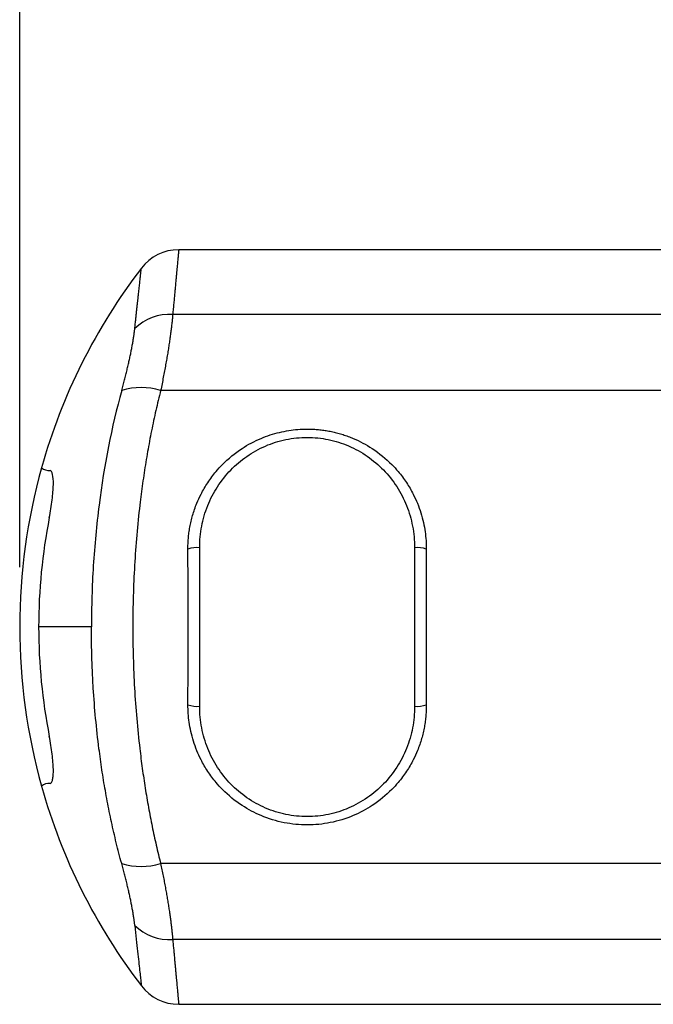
# Model space of a CAD drawing. Header units: millimetres. Extents: x 0 to 559, y 0 to 432.
# Tile 8 of 34: x 103 to 130, y 264 to 306. Entities that reach past the tile are written whole.
import ezdxf

# ---------------------------------------------------------------- set-up
doc = ezdxf.new("R2010")
doc.units = ezdxf.units.MM
doc.header["$LTSCALE"] = 2
doc.layers.add('DIMENSIONS', color=140, linetype='Continuous', lineweight=25)
doc.styles.add('SLDTEXTSTYLE0', font='TXT', dxfattribs={"width": 0.7})
doc.dimstyles.new('SLDDIMSTYLE0', dxfattribs={"dimtxt": 4.316016, "dimasz": 6.604, "dimexe": 0, "dimexo": 0.0625, "dimgap": 1.079004, "dimtad": 0, "dimtih": 1, "dimtoh": 1, "dimdec": 1, "dimrnd": 1e-09, "dimzin": 12, "dimdsep": 46, "dimtxsty": 'SLDTEXTSTYLE0', "dimsah": 1, "dimcen": 0.09, "dimadec": 0, "dimazin": 3, "dimtfac": 1, "dimtdec": 1, "dimtofl": 0, "dimtmove": 0, "dimatfit": 3, "dimfxl": 0, "dimfrac": 2, "dimtolj": 1, "dimtzin": 12, "dimarcsym": 0})
doc.dimstyles.new('SLDDIMSTYLE3', dxfattribs={"dimtxt": 4.316016, "dimasz": 6.604, "dimexe": 0, "dimexo": 0.0625, "dimgap": 1.079004, "dimtad": 0, "dimtih": 1, "dimtoh": 1, "dimdec": 1, "dimrnd": 1e-09, "dimzin": 4, "dimdsep": 46, "dimtxsty": 'SLDTEXTSTYLE0', "dimsah": 1, "dimcen": 0.09, "dimadec": 0, "dimazin": 1, "dimtfac": 1, "dimtdec": 1, "dimtofl": 0, "dimtmove": 0, "dimatfit": 3, "dimfxl": 0, "dimfrac": 2, "dimtolj": 1, "dimtzin": 12, "dimarcsym": 0})

# ---------------------------------------------------------------- blocks, each defined once
blk = doc.blocks.new('_D_5')
at = {"layer": 'DIMENSIONS'}
for p, q in [((102.685, 282.402), (102.685, 320.481)), ((215.194, 296.181), (215.194, 320.481)), ((102.685, 314.131), (146.615, 314.131)), ((152.464, 314.131), (151.015, 314.131)), ((151.015, 314.131), (151.015, 307.271)), ((165.289, 314.131), (166.739, 314.131)), ((166.739, 314.131), (166.739, 307.271)), ((215.194, 314.131), (171.138, 314.131)), ((151.015, 307.271), (152.464, 307.271)), ((166.739, 307.271), (165.289, 307.271))]:
    blk.add_line(p, q, dxfattribs=at)
for points in [[(102.685, 314.131), (109.289, 313.115), (109.289, 315.147)], [(215.194, 314.131), (208.59, 315.147), (208.59, 313.115)]]:
    blk.add_solid(points, dxfattribs=at)
at = {"layer": 'DIMENSIONS', "char_height": 4.2333, "attachment_point": 1, "style": 'SLDTEXTSTYLE0'}
for s, insert in [('112.5', (150.669, 320.554)), ('4.43', (152.464, 312.728))]:
    blk.add_mtext(s, dxfattribs=dict(at, insert=insert))
blk = doc.blocks.new('_D_8')
at = {"layer": 'DIMENSIONS'}
for p, q in [((102.685, 282.402), (102.685, 339.424)), ((458.685, 282.402), (458.685, 339.424)), ((102.685, 333.074), (303.617, 333.074)), ((309.466, 333.074), (308.016, 333.074)), ((308.016, 333.074), (308.016, 326.215)), ((325.882, 333.074), (327.331, 333.074)), ((327.331, 333.074), (327.331, 326.215)), ((458.685, 333.074), (331.73, 333.074)), ((308.016, 326.215), (309.466, 326.215)), ((327.331, 326.215), (325.882, 326.215))]:
    blk.add_line(p, q, dxfattribs=at)
for points in [[(102.685, 333.074), (109.289, 332.058), (109.289, 334.09)], [(458.685, 333.074), (452.081, 334.09), (452.081, 332.058)]]:
    blk.add_solid(points, dxfattribs=at)
at = {"layer": 'DIMENSIONS', "char_height": 4.2333, "attachment_point": 1, "style": 'SLDTEXTSTYLE0'}
for s, insert in [('356.0', (309.466, 339.498)), ('14.02', (309.466, 331.672))]:
    blk.add_mtext(s, dxfattribs=dict(at, insert=insert))

msp = doc.modelspace()

# ---------------------------------------------------------------- linework, layer by layer
for p, q in [((451.933497, 295.862376), (109.436922, 295.862376)), ((212.916248, 293.112023), (109.180351, 293.112023)), ((212.314681, 289.893666), (108.669052, 289.893666)), ((105.729764, 279.862376), (103.490395, 279.862376)), ((212.314681, 269.831085), (108.669052, 269.831085)), ((212.916248, 266.612728), (109.180351, 266.612728)), ((109.436922, 263.862376), (451.933497, 263.862376))]:
    msp.add_line(p, q)
for centre, radius, start, end in [((109.436922, 293.862376), 2, 90, 142.5047502), ((127.685209, 279.862376), 25, 142.5047502, 164.3353252), ((109.041029, 291.014691), 2.101954, 86.1995092, 134.3670097), ((107.842262, 287.116324), 2.897794, 73.4222123, 106.5777877), ((127.685209, 279.862376), 25, 164.3353252, 180), ((103.939421, 287.012511), 0.515784, 230.8457926, 274.5110957), ((127.464935, 279.862397), 23.97454, 168.8489535, 180.0000506), ((110.213576, 282.069763), 1.159194, 84.4312635, 109.5136613), ((119.556843, 282.069763), 1.159194, 70.4863387, 95.5687365), ((127.685209, 279.862376), 25, 180, 195.6646748), ((127.464935, 279.862354), 23.97454, 179.9999494, 191.1510465), ((110.213576, 277.654988), 1.159194, 250.4863387, 275.5687365), ((119.556843, 277.654988), 1.159194, 264.4312635, 289.5136613), ((103.939421, 272.71224), 0.515784, 85.4889044, 129.1542073), ((127.685209, 279.862376), 25, 195.6646748, 217.4952498), ((107.842262, 272.608427), 2.897794, 253.4222123, 286.5777877), ((109.041029, 268.71006), 2.101954, 225.6329903, 273.8004908), ((109.436922, 265.862376), 2, 217.4952498, 270)]:
    msp.add_arc(centre, radius, start, end)
for points, knots in [([(109.436922, 295.862376), (109.436819, 295.861334), (109.436614, 295.859246), (109.434961, 295.842311), (109.432325, 295.815134), (109.428607, 295.776611), (109.423836, 295.726909), (109.418002, 295.665862), (109.411109, 295.593407), (109.403155, 295.509467), (109.394141, 295.41398), (109.384067, 295.306892), (109.372933, 295.188163), (109.360739, 295.05776), (109.347484, 294.915666), (109.333169, 294.76187), (109.317794, 294.596379), (109.301359, 294.419207), (109.283864, 294.230387), (109.265307, 294.029944), (109.245695, 293.817996), (109.225004, 293.594366), (109.203323, 293.360057), (109.188018, 293.194807), (109.180351, 293.112023)], [0, 0, 0, 0, 0.043585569, 0.087347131, 0.131285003, 0.175399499, 0.21969093, 0.264159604, 0.308805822, 0.353629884, 0.398632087, 0.443812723, 0.489172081, 0.534710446, 0.580428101, 0.626325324, 0.672402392, 0.718659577, 0.765097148, 0.81171537, 0.858514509, 0.905494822, 0.952656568, 1, 1, 1, 1]), ([(107.571233, 292.517327), (107.578764, 292.586995), (107.593796, 292.726054), (107.615248, 292.924304), (107.635831, 293.114365), (107.655467, 293.295482), (107.67417, 293.467796), (107.691929, 293.631225), (107.708742, 293.785757), (107.724604, 293.931376), (107.739511, 294.068081), (107.753459, 294.195877), (107.766444, 294.314783), (107.782732, 294.463913), (107.800854, 294.629895), (107.818793, 294.794107), (107.832787, 294.922022), (107.842721, 295.012629), (107.848954, 295.069275), (107.849728, 295.076273), (107.850114, 295.079767)], [0, 0, 0, 0, 0.042732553, 0.085294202, 0.127681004, 0.169889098, 0.211914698, 0.253754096, 0.295403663, 0.336859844, 0.378119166, 0.419178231, 0.460033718, 0.500682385, 0.5844483, 0.668025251, 0.751390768, 0.834522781, 0.917399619, 1, 1, 1, 1]), ([(109.180351, 293.112023), (109.175496, 293.055146), (109.165743, 292.9409), (109.147044, 292.758848), (109.125301, 292.568142), (109.100219, 292.36811), (109.071877, 292.159037), (109.040254, 291.940977), (109.005356, 291.714071), (108.967182, 291.478466), (108.925732, 291.234338), (108.881002, 290.981877), (108.83301, 290.72133), (108.78169, 290.45284), (108.727287, 290.177068), (108.688521, 289.988412), (108.669052, 289.893666)], [0, 0, 0, 0, 0.067454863, 0.135490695, 0.204115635, 0.273337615, 0.343164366, 0.413603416, 0.484662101, 0.556347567, 0.628666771, 0.701626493, 0.775233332, 0.849493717, 0.924413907, 1, 1, 1, 1]), ([(107.015473, 289.893666), (107.036063, 289.968755), (107.077114, 290.118462), (107.13509, 290.338023), (107.190089, 290.5527), (107.241816, 290.761988), (107.290279, 290.965749), (107.335411, 291.163756), (107.377169, 291.355815), (107.415508, 291.541732), (107.45039, 291.721324), (107.481774, 291.894401), (107.509652, 292.060835), (107.533906, 292.22029), (107.554841, 292.373238), (107.565775, 292.469351), (107.571233, 292.517327)], [0, 0, 0, 0, 0.073968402, 0.147473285, 0.22053191, 0.29316185, 0.365381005, 0.437207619, 0.508660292, 0.57975799, 0.650520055, 0.720966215, 0.791116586, 0.860991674, 0.93061238, 1, 1, 1, 1]), ([(107.015473, 289.893666), (106.585029, 288.336548), (106.267813, 286.716117), (105.999615, 284.611947), (105.952501, 284.187137), (105.871431, 283.329329), (105.837403, 282.894859), (105.756296, 281.593373), (105.729764, 280.727168), (105.729764, 279.862376)], [0, 0, 0, 0, 0.5, 0.5, 0.625, 0.625, 0.75, 0.75, 1, 1, 1, 1]), ([(108.669052, 289.893666), (108.633886, 289.753157), (108.563556, 289.472142), (108.464148, 289.045191), (108.369203, 288.614449), (108.279158, 288.179641), (108.193895, 287.741003), (108.113447, 287.298639), (108.037805, 286.85269), (107.96697, 286.403292), (107.900943, 285.95059), (107.839724, 285.494712), (107.69861, 284.346879), (107.535957, 282.476441), (107.461506, 279.869122), (107.535193, 277.262563), (107.708342, 275.263276), (107.886536, 273.862853), (108.009977, 273.031325), (108.149604, 272.21124), (108.305815, 271.403782), (108.477133, 270.608426), (108.605081, 270.090188), (108.669052, 269.831085)], [0, 0, 0, 0, 0.022628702, 0.045257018, 0.067887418, 0.090522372, 0.113164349, 0.135815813, 0.158479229, 0.181157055, 0.203851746, 0.226565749, 0.249301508, 0.374479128, 0.499727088, 0.624840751, 0.749889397, 0.791689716, 0.833423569, 0.875106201, 0.916752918, 0.958379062, 1, 1, 1, 1]), ([(109.826369, 283.162376), (109.827036, 283.237259), (109.828391, 283.389438), (109.843577, 283.620677), (109.869453, 283.858017), (109.907914, 284.100818), (109.959616, 284.348364), (110.025538, 284.599833), (110.106543, 284.854304), (110.220503, 285.155792), (110.396226, 285.538746), (110.662434, 285.995657), (110.973817, 286.41232), (111.438325, 286.921418), (112.05835, 287.428909), (112.770051, 287.807416), (113.313304, 288.010035), (113.706518, 288.121363), (114.101048, 288.198942), (114.494096, 288.246612), (114.755578, 288.252446), (114.885209, 288.255338)], [0, 0, 0, 0, 0.028115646, 0.057136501, 0.087064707, 0.117902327, 0.149651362, 0.182313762, 0.215891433, 0.250386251, 0.30398531, 0.374981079, 0.449998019, 0.500246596, 0.635387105, 0.749767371, 0.801539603, 0.852432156, 0.902461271, 0.951644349, 1, 1, 1, 1]), ([(114.885209, 288.255338), (114.956958, 288.254453), (115.101131, 288.252674), (115.31798, 288.2382), (115.536, 288.214816), (115.754747, 288.181461), (115.973757, 288.138175), (116.192549, 288.084724), (116.410617, 288.020979), (116.627453, 287.946805), (117.05441, 287.778676), (117.71289, 287.42848), (118.332974, 286.920614), (118.79641, 286.412403), (119.107312, 285.996629), (119.373727, 285.539777), (119.572363, 285.106919), (119.716776, 284.705568), (119.824831, 284.302633), (119.896406, 283.910153), (119.937851, 283.531321), (119.942018, 283.2833), (119.94405, 283.162376)], [0, 0, 0, 0, 0.026768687, 0.05378892, 0.081064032, 0.108597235, 0.136391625, 0.164450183, 0.192775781, 0.221371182, 0.250239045, 0.36474307, 0.500083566, 0.550119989, 0.624626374, 0.695975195, 0.749741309, 0.804459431, 0.856836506, 0.906880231, 0.954598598, 1, 1, 1, 1]), ([(110.326064, 283.223487), (110.32476, 283.532406), (110.353263, 283.835595), (110.466694, 284.431079), (110.552949, 284.726351), (110.77865, 285.28972), (110.916876, 285.556784), (111.243563, 286.062453), (111.433931, 286.302287), (111.850996, 286.733477), (112.078928, 286.927475), (112.57523, 287.271232), (112.841777, 287.418856), (113.392933, 287.655775), (113.680951, 287.747127), (114.27822, 287.870826), (114.578289, 287.901442), (115.181213, 287.902179), (115.487594, 287.871278), (116.080005, 287.749577), (116.367121, 287.659602), (116.923433, 287.421705), (117.190331, 287.273989), (117.684016, 286.933246), (117.915059, 286.737667), (118.336151, 286.302952), (118.522734, 286.067965), (118.849799, 285.563427), (118.991195, 285.290788), (119.21647, 284.729211), (119.301675, 284.439385), (119.416549, 283.841177), (119.445655, 283.53142), (119.444355, 283.223487)], [0, 0, 0, 0, 0.0625, 0.0625, 0.125, 0.125, 0.1875, 0.1875, 0.25, 0.25, 0.3125, 0.3125, 0.375, 0.375, 0.4375, 0.4375, 0.5, 0.5, 0.5625, 0.5625, 0.625, 0.625, 0.6875, 0.6875, 0.75, 0.75, 0.8125, 0.8125, 0.875, 0.875, 0.9375, 0.9375, 1, 1, 1, 1]), ([(103.943016, 284.49898), (103.968313, 284.627312), (103.991098, 284.754087), (104.031684, 285.004583), (104.049642, 285.129653), (104.079181, 285.369004), (104.090793, 285.482988), (104.107656, 285.699539), (104.112843, 285.802499), (104.117902, 286.079969), (104.107353, 286.230379), (104.061256, 286.434981), (104.025491, 286.491581), (103.979988, 286.498325)], [0, 0, 0, 0, 0.125, 0.125, 0.25, 0.25, 0.375, 0.375, 0.5, 0.5, 0.75, 0.75, 1, 1, 1, 1]), ([(109.826369, 276.562376), (109.827013, 276.718772), (109.828302, 277.031502), (109.829871, 277.501694), (109.831173, 277.972496), (109.83218, 278.444001), (109.832901, 278.916184), (109.833333, 279.389054), (109.833513, 279.98055), (109.833139, 280.690058), (109.831802, 281.516376), (109.829644, 282.340962), (109.827461, 282.88853), (109.826369, 283.162376)], [0, 0, 0, 0, 0.071404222, 0.142780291, 0.214150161, 0.285535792, 0.356959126, 0.428442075, 0.500006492, 0.625155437, 0.750125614, 0.875034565, 1, 1, 1, 1]), ([(119.94405, 283.162376), (119.943405, 283.005803), (119.942115, 282.692778), (119.940543, 282.222234), (119.939241, 281.751255), (119.938231, 281.27975), (119.937513, 280.807743), (119.937064, 280.335228), (119.937009, 280.020033), (119.936981, 279.862376)], [0, 0, 0, 0, 0.1429673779, 0.2858249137, 0.428616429, 0.5713858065, 0.714176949, 0.8570337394, 1, 1, 1, 1]), ([(107.015473, 269.831085), (106.975707, 269.977362), (106.896533, 270.268598), (106.785317, 270.709579), (106.680127, 271.150856), (106.58129, 271.592795), (106.488505, 272.035234), (106.401648, 272.478186), (106.320557, 272.921658), (106.245089, 273.365696), (106.175107, 273.810373), (106.110482, 274.255795), (106.014359, 274.978065), (105.903548, 275.981581), (105.814062, 277.130126), (105.762443, 278.135925), (105.734846, 278.99904), (105.731458, 279.574578), (105.729764, 279.862376)], [0, 0, 0, 0, 0.0472373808, 0.0940491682, 0.140457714, 0.1864869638, 0.2321624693, 0.2775113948, 0.3225625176, 0.3673462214, 0.4118944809, 0.4562408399, 0.5004203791, 0.6264578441, 0.7513051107, 0.8344333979, 0.9172085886, 1, 1, 1, 1]), ([(119.936981, 279.862376), (119.937009, 279.704718), (119.937064, 279.389523), (119.937513, 278.917008), (119.938231, 278.445001), (119.939241, 277.973496), (119.940543, 277.502517), (119.942115, 277.031973), (119.943405, 276.718948), (119.94405, 276.562376)], [0, 0, 0, 0, 0.142966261, 0.285823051, 0.428614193, 0.571383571, 0.714175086, 0.857032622, 1, 1, 1, 1]), ([(119.94405, 276.562376), (119.943384, 276.487537), (119.942031, 276.335453), (119.926865, 276.104363), (119.901024, 275.867185), (119.862616, 275.624558), (119.81099, 275.377195), (119.745167, 275.125918), (119.664288, 274.871643), (119.550467, 274.570276), (119.374993, 274.187566), (119.109066, 273.730747), (118.79815, 273.314338), (118.334237, 272.80536), (117.714991, 272.297921), (116.825896, 271.823985), (115.889349, 271.536232), (114.890814, 271.437259), (113.891613, 271.534023), (112.952745, 271.820457), (112.060832, 272.294077), (111.439576, 272.802099), (110.975572, 273.310432), (110.664188, 273.726469), (110.397493, 274.183414), (110.198573, 274.61655), (110.053973, 275.018099), (109.945755, 275.42134), (109.874078, 275.814106), (109.832576, 276.193194), (109.828403, 276.441376), (109.826369, 276.562376)], [0, 0, 0, 0, 0.014054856, 0.028561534, 0.043521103, 0.058934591, 0.074803, 0.091127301, 0.107908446, 0.125147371, 0.151955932, 0.187422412, 0.224951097, 0.250032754, 0.317587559, 0.374748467, 0.438523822, 0.499634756, 0.560837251, 0.624687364, 0.682012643, 0.749753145, 0.774835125, 0.812097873, 0.847831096, 0.87472688, 0.902120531, 0.928340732, 0.95339134, 0.97727636, 1, 1, 1, 1]), ([(119.444355, 276.501264), (119.445659, 276.192345), (119.417156, 275.889156), (119.303724, 275.293672), (119.21747, 274.9984), (118.991769, 274.435031), (118.853543, 274.167967), (118.526856, 273.662298), (118.336488, 273.422464), (117.919423, 272.991274), (117.691491, 272.797276), (117.195189, 272.453519), (116.928642, 272.305895), (116.377486, 272.068976), (116.089468, 271.977624), (115.492199, 271.853925), (115.19213, 271.823309), (114.589206, 271.822572), (114.282825, 271.853473), (113.690414, 271.975174), (113.403297, 272.065149), (112.846985, 272.303046), (112.580088, 272.450762), (112.086403, 272.791505), (111.85536, 272.987084), (111.434268, 273.421799), (111.247685, 273.656786), (110.92062, 274.161324), (110.779224, 274.433964), (110.553949, 274.99554), (110.468744, 275.285366), (110.35387, 275.883574), (110.324764, 276.193331), (110.326064, 276.501264)], [0, 0, 0, 0, 0.0625, 0.0625, 0.125, 0.125, 0.1875, 0.1875, 0.25, 0.25, 0.3125, 0.3125, 0.375, 0.375, 0.4375, 0.4375, 0.5, 0.5, 0.5625, 0.5625, 0.625, 0.625, 0.6875, 0.6875, 0.75, 0.75, 0.8125, 0.8125, 0.875, 0.875, 0.9375, 0.9375, 1, 1, 1, 1]), ([(103.979988, 273.226426), (104.002737, 273.229798), (104.022809, 273.245285), (104.057639, 273.300076), (104.072517, 273.339997), (104.095757, 273.442663), (104.104148, 273.504868), (104.114413, 273.651113), (104.116208, 273.73604), (104.111241, 274.013344), (104.093944, 274.235729), (104.035306, 274.711643), (103.99362, 274.969054), (103.943016, 275.225771)], [0, 0, 0, 0, 0.125, 0.125, 0.25, 0.25, 0.375, 0.375, 0.5, 0.5, 0.75, 0.75, 1, 1, 1, 1]), ([(107.571233, 267.207424), (107.565775, 267.2554), (107.554841, 267.351513), (107.533906, 267.504461), (107.509652, 267.663916), (107.481774, 267.83035), (107.45039, 268.003427), (107.415508, 268.183019), (107.377169, 268.368936), (107.335411, 268.560995), (107.290279, 268.759003), (107.241816, 268.962763), (107.190089, 269.172051), (107.13509, 269.386728), (107.077114, 269.606289), (107.036063, 269.755996), (107.015473, 269.831085)], [0, 0, 0, 0, 0.069387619, 0.139008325, 0.208883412, 0.279033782, 0.349479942, 0.420242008, 0.491339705, 0.562792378, 0.634618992, 0.706838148, 0.779468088, 0.852526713, 0.926031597, 1, 1, 1, 1]), ([(108.669052, 269.831085), (108.687244, 269.742603), (108.72348, 269.566368), (108.774569, 269.308281), (108.822973, 269.056503), (108.868479, 268.8116), (108.911142, 268.573685), (108.950948, 268.342968), (108.987901, 268.119609), (109.021999, 267.903758), (109.053244, 267.695549), (109.081635, 267.495092), (109.107168, 267.302498), (109.129863, 267.1178), (109.149648, 266.941238), (109.166781, 266.772223), (109.17584, 266.665751), (109.180351, 266.612728)], [0, 0, 0, 0, 0.070567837, 0.140555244, 0.209967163, 0.278808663, 0.347084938, 0.414801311, 0.481963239, 0.548576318, 0.614646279, 0.680178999, 0.745180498, 0.809656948, 0.87361467, 0.937060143, 1, 1, 1, 1]), ([(107.571233, 267.207424), (107.616142, 266.791907), (107.655776, 266.426563), (107.724731, 265.792346), (107.754052, 265.523461), (107.789906, 265.195131), (107.800443, 265.098741), (107.818432, 264.934272), (107.825932, 264.865755), (107.843983, 264.700898), (107.850114, 264.644984), (107.850114, 264.644984)], [0, 0, 0, 0, 0.25, 0.25, 0.5, 0.5, 0.625, 0.625, 0.75, 0.75, 1, 1, 1, 1]), ([(109.180351, 266.612728), (109.187387, 266.536755), (109.201435, 266.385078), (109.221435, 266.168955), (109.240603, 265.961793), (109.258864, 265.76443), (109.276238, 265.576716), (109.292721, 265.398752), (109.308313, 265.230559), (109.323013, 265.072168), (109.336823, 264.923597), (109.349743, 264.784856), (109.361771, 264.655946), (109.372908, 264.53686), (109.383155, 264.427582), (109.392511, 264.328089), (109.400976, 264.238349), (109.40855, 264.158325), (109.415233, 264.087969), (109.421025, 264.027229), (109.425927, 263.976041), (109.429936, 263.934354), (109.433059, 263.902033), (109.435275, 263.879223), (109.436663, 263.865004), (109.436836, 263.863251), (109.436922, 263.862376)], [0, 0, 0, 0, 0.043405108, 0.08665753, 0.12975746, 0.172705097, 0.21550064, 0.258144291, 0.300636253, 0.342976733, 0.38516594, 0.427204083, 0.469091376, 0.510828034, 0.552414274, 0.593850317, 0.635136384, 0.6762727, 0.717259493, 0.758096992, 0.798785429, 0.83932504, 0.879716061, 0.919958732, 0.960053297, 1, 1, 1, 1])]:
    msp.add_open_spline(points, degree=3, knots=knots)
for points in [[(110.326064, 276.501264), (110.335479, 278.731006), (110.335479, 280.993745), (110.326064, 283.223487)], [(119.444355, 283.223487), (119.439648, 282.108721), (119.437286, 280.985562), (119.437286, 279.862376)], [(119.437286, 279.862376), (119.437286, 278.739189), (119.439648, 277.61603), (119.444355, 276.501264)]]:
    msp.add_open_spline(points, degree=3)

# ---------------------------------------------------------------- dimensions: what is measured, and where the dimension line sits
at = {"layer": 'DIMENSIONS'}
for base, p1, p2, dimstyle, picture, middle in [((458.685209, 333.07445), (102.685209, 279.862376), (458.685209, 279.862376), 'SLDDIMSTYLE3', '_D_8', (317.673612, 333.07445)), ((102.685209, 314.130631), (215.194063, 293.641205), (102.685209, 279.862376), 'SLDDIMSTYLE0', '_D_5', (158.876767, 314.130631))]:
    dim = msp.add_linear_dim(base=base, p1=p1, p2=p2, dimstyle=dimstyle, dxfattribs=at)
    dim.commit()
    dim.dimension.update_dxf_attribs({"geometry": picture, "text_midpoint": middle, "dimtype": 160})

doc.saveas('drawing.dxf')
